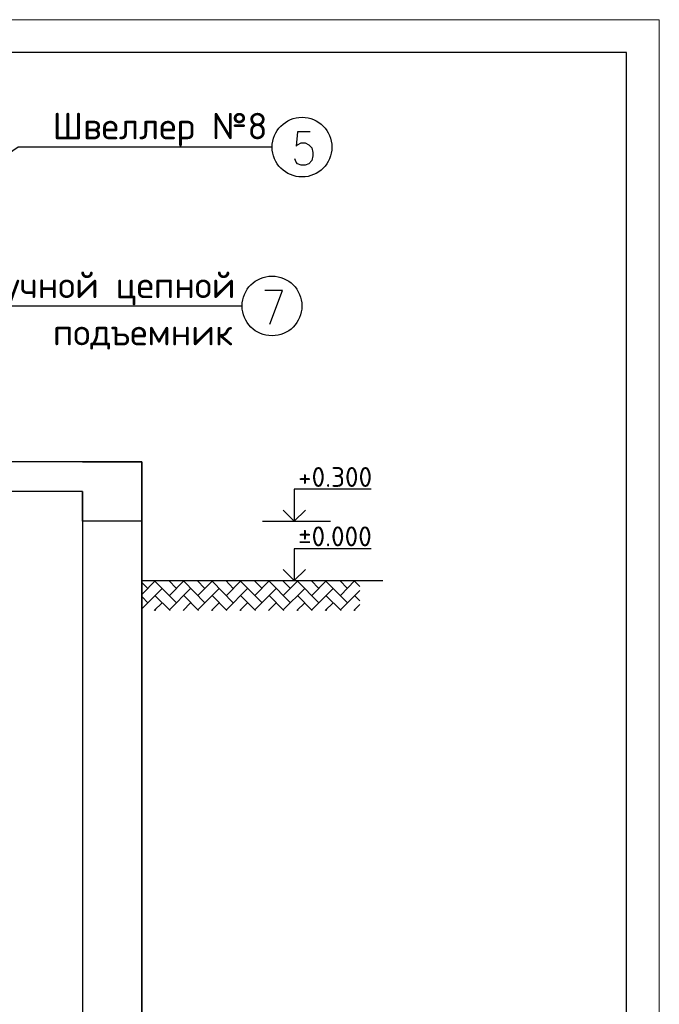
# Model space of a CAD drawing. Header units: millimetres. Extents: x -2765404 to 11272, y -239948 to 1313256.
# Tile 14 of 85: x -89220 to -79543, y -225160 to -210254. Entities that reach past the tile are written whole.
import ezdxf

# ---------------------------------------------------------------- set-up
doc = ezdxf.new("R2010")
doc.units = ezdxf.units.MM
for name, color, linetype in [('PDF _0', 7, 'Continuous'), ('PDF _SHTAMP', 7, 'Continuous'), ('PDF _Текст', 7, 'Continuous'), ('PDF _ЭМ', 7, 'Continuous')]:
    doc.layers.add(name, color=color, linetype=linetype)
doc.styles.add('PDF ISOCPEUR', font='isocpeur.ttf')

msp = doc.modelspace()

# ---------------------------------------------------------------- linework, layer by layer
at = {"layer": 'PDF _0', "lineweight": 25}
for points in [[(-85400, -212185.6), (-89243.8, -212185.6), (-90309.9, -212917.1)], [(-85859, -214590.4), (-89698, -214590.4), (-90840.6, -213768.1)], [(-85548.2, -217846.2), (-84515.5, -217846.2)], [(-85548.2, -218745), (-84515.5, -218745)]]:
    msp.add_lwpolyline(points, dxfattribs=at)
at = {"layer": 'PDF _0', "lineweight": 30}
msp.add_lwpolyline([(-88268.5, -217396.8), (-94268.5, -217396.8)], dxfattribs=at)
at = {"layer": 'PDF _SHTAMP', "lineweight": 25}
for points in [[(-84826.3, -211951.4), (-85017.5, -211951.4), (-85036.6, -212171.3), (-85017.5, -212147.4), (-84960.1, -212118.7), (-84902.8, -212118.7), (-84845.4, -212147.4), (-84802.4, -212195.2), (-84783.3, -212266.9), (-84783.3, -212314.7), (-84802.4, -212386.4), (-84845.4, -212434.2), (-84902.8, -212458.2), (-84960.1, -212458.2), (-85017.5, -212434.2), (-85036.6, -212410.3), (-85055.8, -212362.5)], [(-85433.5, -214862.9), (-85242.2, -214356.2), (-85509.9, -214356.2)], [(-83903.6, -217363.3), (-85065.3, -217363.3), (-85065.3, -217846.2), (-84898, -217678.9)], [(-85065.3, -217846.2), (-85232.7, -217678.9)], [(-83903.6, -218266.9), (-85065.3, -218266.9), (-85065.3, -218745), (-84898, -218577.7)], [(-85065.3, -218745), (-85232.7, -218577.7)], [(-87369.7, -218745), (-83726.7, -218745)], [(-87364.9, -218950.6), (-87164.1, -218745)], [(-87278.9, -218864.5), (-87364.9, -218778.5)], [(-86848.6, -219079.7), (-87173.7, -218754.6)], [(-86848.6, -218864.5), (-86963.3, -218745)], [(-86953.8, -218754.6), (-86949, -218745)], [(-86953.8, -218969.7), (-86733.9, -218745)], [(-86418.3, -219079.7), (-86738.6, -218754.6)], [(-86418.3, -218864.5), (-86533.1, -218745)], [(-86523.5, -218754.6), (-86513.9, -218745)], [(-86523.5, -218969.7), (-86298.8, -218745)], [(-85988, -219079.7), (-86308.4, -218754.6)], [(-85988, -218864.5), (-86102.8, -218745)], [(-86093.2, -218754.6), (-86083.7, -218745)], [(-86093.2, -218969.7), (-85868.5, -218745)], [(-85553, -219079.7), (-85878.1, -218754.6)], [(-85553, -218864.5), (-85672.5, -218745)], [(-85662.9, -218754.6), (-85653.4, -218745)], [(-85662.9, -218969.7), (-85438.2, -218745)], [(-85122.7, -219079.7), (-85447.8, -218754.6)], [(-85122.7, -218864.5), (-85242.2, -218745)], [(-85232.7, -218754.6), (-85223.1, -218745)], [(-85232.7, -218969.7), (-85008, -218745)], [(-84692.4, -219079.7), (-85017.5, -218754.6)], [(-84692.4, -218864.5), (-84811.9, -218745)], [(-84802.4, -218754.6), (-84792.8, -218745)], [(-84802.4, -218969.7), (-84577.7, -218745)], [(-84262.1, -219079.7), (-84587.2, -218754.6)], [(-84262.1, -218864.5), (-84376.9, -218745)], [(-84367.3, -218754.6), (-84362.5, -218745)], [(-84367.3, -218969.7), (-84147.4, -218745)], [(-84075.7, -218835.8), (-84152.2, -218754.6)], [(-87364.9, -219165.7), (-87063.7, -218864.5)], [(-86953.8, -219189.6), (-86633.5, -218864.5)], [(-86523.5, -219189.6), (-86203.2, -218864.5)], [(-86093.2, -219189.6), (-85772.9, -218864.5)], [(-85662.9, -219189.6), (-85337.8, -218864.5)], [(-85232.7, -219189.6), (-84907.6, -218864.5)], [(-84802.4, -219189.6), (-84477.3, -218864.5)], [(-84367.3, -219189.6), (-84075.7, -218893.2)], [(-87278.9, -219079.7), (-87364.9, -218993.6)], [(-87183.3, -219199.2), (-87063.7, -219079.7)], [(-86944.2, -219199.2), (-87173.7, -218969.7)], [(-86748.2, -219199.2), (-86633.5, -219079.7)], [(-86513.9, -219199.2), (-86738.6, -218969.7)], [(-86317.9, -219199.2), (-86203.2, -219079.7)], [(-86083.7, -219199.2), (-86308.4, -218969.7)], [(-85887.6, -219199.2), (-85772.9, -219079.7)], [(-85653.4, -219199.2), (-85878.1, -218969.7)], [(-85457.4, -219199.2), (-85337.8, -219079.7)], [(-85223.1, -219199.2), (-85447.8, -218969.7)], [(-85027.1, -219199.2), (-84907.6, -219079.7)], [(-84792.8, -219199.2), (-85017.5, -218969.7)], [(-84596.8, -219199.2), (-84477.3, -219079.7)], [(-84357.8, -219199.2), (-84587.2, -218969.7)], [(-84166.5, -219199.2), (-84075.7, -219108.4)], [(-84075.7, -219051), (-84152.2, -218969.7)], [(-87159.4, -219199.2), (-87173.7, -219189.6)], [(-86729.1, -219199.2), (-86738.6, -219189.6)], [(-86298.8, -219199.2), (-86308.4, -219189.6)], [(-85868.5, -219199.2), (-85878.1, -219189.6)], [(-85438.2, -219199.2), (-85447.8, -219189.6)], [(-85008, -219199.2), (-85017.5, -219189.6)], [(-84572.9, -219199.2), (-84587.2, -219189.6)], [(-84142.6, -219199.2), (-84152.2, -219189.6)]]:
    msp.add_lwpolyline(points, dxfattribs=at)
at = {"layer": 'PDF _SHTAMP', "lineweight": 30}
for points in [[(-87369.7, -230448.6), (-87369.7, -216947.4), (-88268.5, -216947.4), (-87369.7, -216947.4), (-87369.7, -230448.6), (-86470.9, -230448.6), (-86470.9, -231347.4), (-87369.7, -231347.4), (-95172.1, -231347.4), (-96070.9, -231347.4), (-96070.9, -230448.6), (-95172.1, -230448.6), (-95172.1, -219945), (-95172.1, -230448.6)], [(-87369.7, -216947.4), (-95172.1, -216947.4)], [(-87369.7, -217846.2), (-87369.7, -218745), (-87369.7, -217846.2), (-88268.5, -217846.2), (-88268.5, -217396.8), (-88268.5, -229999.2), (-88722.7, -230448.6), (-93819.1, -230448.6), (-94268.5, -229999.2), (-94268.5, -219945), (-94268.5, -229999.2)], [(-88268.5, -217846.2), (-88268.5, -217396.8), (-88268.5, -229999.2)]]:
    msp.add_lwpolyline(points, dxfattribs=at)
at = {"layer": 'PDF _SHTAMP', "lineweight": 25}
for centre in [(-84948.2, -212183.3), (-85402.4, -214588)]:
    msp.add_circle(centre, 451.8, dxfattribs=at)
at = {"layer": 'PDF _ЭМ', "lineweight": 20}
msp.add_lwpolyline([(-121538.6, -239948.2), (-121538.6, -210254.2), (-79543.4, -210254.2), (-79543.4, -239948.2), (-121538.6, -239948.2), (-121538.6, -210254.2)], dxfattribs=at)
at = {"layer": 'PDF _ЭМ', "lineweight": 30}
msp.add_lwpolyline([(-119540.2, -230950.6), (-120740.2, -230950.6), (-120740.2, -239451), (-119540.2, -239451), (-80040.6, -239451), (-80040.6, -210751.4), (-119540.2, -210751.4), (-119540.2, -239451)], dxfattribs=at)

# ---------------------------------------------------------------- texts
at = {"layer": 'PDF _Текст', "attachment_point": 7, "style": 'PDF ISOCPEUR'}
for s, insert, char_height in [('Швеллер №8', (-88722.7, -212173.6), 399.98), ('Ручной цепной', (-89779.3, -214578.4), 399.981), ('подъемник', (-88717.9, -215247.7), 399.98)]:
    msp.add_mtext(s, dxfattribs=dict(at, insert=insert, char_height=char_height))
at = {"layer": 'PDF _Текст', "color": 5, "char_height": 299.99, "attachment_point": 7, "style": 'PDF ISOCPEUR'}
for s, insert in [('+0.300', (-85008, -217327.1)), ('±0.000', (-85008, -218225.9))]:
    msp.add_mtext(s, dxfattribs=dict(at, insert=insert))

doc.saveas('drawing.dxf')
